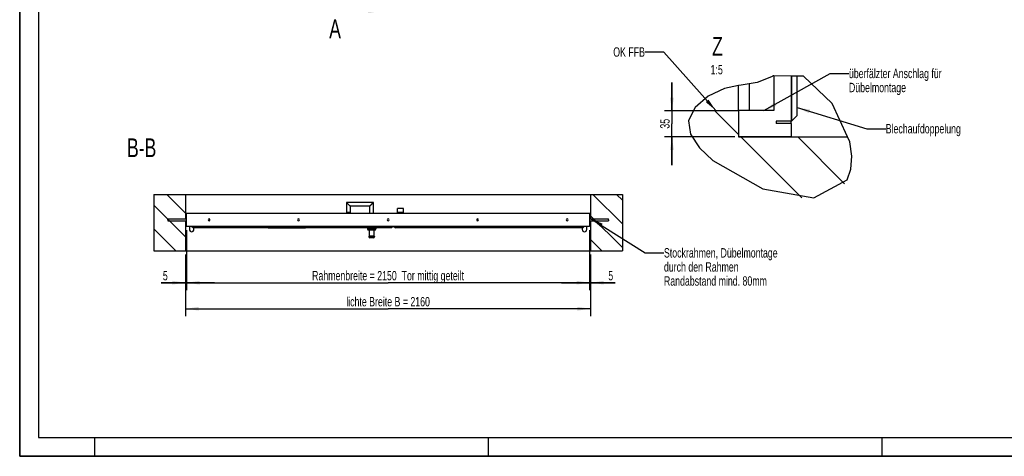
# Model space of a CAD drawing. Header units: millimetres. Extents: x 0 to 8400, y 0 to 5940.
# Tile 1 of 3: x 0 to 5251, y 0 to 2328. Entities that reach past the tile are written whole.
import ezdxf

# ---------------------------------------------------------------- set-up
doc = ezdxf.new("R2010")
doc.units = ezdxf.units.MM
doc.header["$LTSCALE"] = 462
doc.linetypes.add('PHANTOM', pattern=[0.8, 0.45, -0.05, 0.1, -0.05, 0.1, -0.05])
doc.layers.get('0').update_dxf_attribs({"linetype": 'CONTINUOUS'})
for name, color, linetype in [('51453511_001_oben_3_BL7', 7, 'CONTINUOUS'), ('51453511_001_Z_BL10', 7, 'CONTINUOUS'), ('51453511_002_oben_3_BL8', 7, 'CONTINUOUS'), ('51453511_002_Z_BL9', 7, 'CONTINUOUS'), ('51453511_oben_3_BL11', 7, 'CONTINUOUS'), ('51453511_Z_BL13', 7, 'CONTINUOUS'), ('_2D-BEM', 7, 'CONTINUOUS'), ('HATCHING_BL0', 7, 'CONTINUOUS')]:
    doc.layers.add(name, color=color, linetype=linetype)
doc.styles.get("Standard").update_dxf_attribs({"font": 'txt', "width": 0.7})
doc.dimstyles.new('DIMSTYLE_1', dxfattribs={"dimtxt": 50, "dimasz": 70, "dimexe": 2, "dimexo": 1, "dimtad": 1, "dimdec": 1, "dimtxsty": 'STANDARD', "dimblk": '_FILLED', "dimblk1": '_FILLED', "dimblk2": '_FILLED', "dimcen": 0.09, "dimadec": 1, "dimazin": 2, "dimtp": 0.1, "dimtm": 0.1, "dimtfac": 1, "dimtdec": 1, "dimtofl": 0, "dimtmove": 0, "dimatfit": 3, "dimldrblk": '_FILLED', "dimfxl": 1, "dimtolj": 1, "dimarcsym": 0})
doc.dimstyles.new('DIMSTYLE_2', dxfattribs={"dimtxt": 50, "dimasz": 70, "dimexe": 2, "dimexo": 1, "dimtad": 1, "dimdec": 1, "dimtxsty": 'STANDARD', "dimblk": '_FILLED', "dimblk1": '_FILLED', "dimblk2": '_FILLED', "dimcen": 0.09, "dimadec": 1, "dimazin": 2, "dimtp": 2, "dimtm": 2, "dimtfac": 1, "dimtdec": 1, "dimtofl": 0, "dimtmove": 0, "dimatfit": 3, "dimldrblk": '_FILLED', "dimfxl": 1, "dimtolj": 1, "dimarcsym": 0})
doc.dimstyles.new('DIMSTYLE_3', dxfattribs={"dimtxt": 50, "dimasz": 70, "dimexe": 2, "dimexo": 1, "dimtad": 1, "dimdec": 1, "dimlfac": 0.25, "dimtxsty": 'STANDARD', "dimblk": '_FILLED', "dimblk1": '_FILLED', "dimblk2": '_FILLED', "dimcen": 0.09, "dimadec": 1, "dimazin": 2, "dimtp": 0.3, "dimtm": 0.3, "dimtfac": 1, "dimtdec": 1, "dimtofl": 0, "dimtmove": 0, "dimatfit": 3, "dimldrblk": '_FILLED', "dimfxl": 1, "dimtolj": 1, "dimarcsym": 0})
doc.dimstyles.get("Standard").update_dxf_attribs({"dimtxt": 50, "dimasz": 70, "dimexe": 2, "dimexo": 1, "dimtad": 1, "dimdec": 1, "dimtxsty": 'STANDARD', "dimblk": '_FILLED', "dimblk1": '_FILLED', "dimblk2": '_FILLED', "dimcen": 0.09, "dimadec": 1, "dimazin": 2, "dimtol": 1, "dimtp": 0.1, "dimtm": 0.1, "dimtfac": 1, "dimtdec": 1, "dimtofl": 0, "dimtmove": 0, "dimatfit": 3, "dimldrblk": '_FILLED', "dimfxl": 1, "dimtolj": 1, "dimarcsym": 0})

# ---------------------------------------------------------------- blocks, each defined once
blk = doc.blocks.new('_FILLED')
at = {"color": 0, "linetype": 'BYBLOCK'}
blk.add_solid([(0, 0), (-1, 0.143), (-1, -0.143)], dxfattribs=at)
blk = doc.blocks.new('XSEC_FILLED')
at = {"color": 0, "linetype": 'BYBLOCK'}
blk.add_solid([(0, 0), (-1, 0.143), (-1, -0.143)], dxfattribs=at)
blk = doc.blocks.new('51453511_001_OBEN_3_BL7', base_point=(1964.6, 1245.9))
at = {"layer": '51453511_001_oben_3_BL7', "linetype": 'CONTINUOUS'}
h = blk.add_hatch(dxfattribs=at)
h.set_pattern_fill('ANSI31', color=2, angle=270, style=0, pattern_type=2)
h.set_pattern_definition([(315, (1964.57, 1225.89), (63.1345, 63.1345), [])])
edge = h.paths.add_edge_path()
edge.add_line((714.6, 1395.9), (884.6, 1395.9))
edge.add_line((884.6, 1395.9), (884.6, 1095.9))
edge.add_line((714.6, 1095.9), (884.6, 1095.9))
edge.add_line((714.6, 1395.9), (714.6, 1095.9))
edge = h.paths.add_edge_path()
edge.add_line((3044.6, 1395.9), (3214.6, 1395.9))
edge.add_line((3214.6, 1395.9), (3214.6, 1095.9))
edge.add_line((3044.6, 1095.9), (3214.6, 1095.9))
edge.add_line((3044.6, 1395.9), (3044.6, 1095.9))
at = {"layer": '51453511_001_oben_3_BL7', "color": 7, "linetype": 'CONTINUOUS'}
for p, q in [((714.6, 1395.9), (884.6, 1395.9)), ((714.6, 1395.9), (714.6, 1095.9)), ((884.6, 1395.9), (884.6, 1265.9)), ((884.6, 1395.9), (3044.6, 1395.9)), ((3044.6, 1395.9), (3044.6, 1265.9)), ((3044.6, 1395.9), (3214.6, 1395.9)), ((3214.6, 1395.9), (3214.6, 1095.9)), ((884.6, 1295.9), (889.6, 1295.9)), ((3039.6, 1295.9), (3044.6, 1295.9)), ((884.6, 1255.9), (884.6, 1095.9)), ((3044.6, 1255.9), (3044.6, 1095.9)), ((714.6, 1095.9), (884.6, 1095.9)), ((884.6, 1095.9), (3044.6, 1095.9)), ((3044.6, 1095.9), (3214.6, 1095.9))]:
    blk.add_line(p, q, dxfattribs=at)
blk = doc.blocks.new('51453511_002_OBEN_3_BL8', base_point=(1964.6, 1258.9))
at = {"layer": '51453511_002_oben_3_BL8', "color": 7, "linetype": 'CONTINUOUS'}
for p, q in [((1742.1, 1353.9), (1742.1, 1298.9)), ((1887.1, 1353.9), (1742.1, 1353.9)), ((1752.1, 1343.9), (1742.1, 1353.9)), ((1762.1, 1333.9), (1752.1, 1343.9)), ((1762.1, 1333.9), (1762.1, 1298.9)), ((1867.1, 1333.9), (1762.1, 1333.9)), ((1867.1, 1333.9), (1877.1, 1343.9)), ((1867.1, 1295.9), (1867.1, 1333.9)), ((1877.1, 1343.9), (1887.1, 1353.9)), ((1887.1, 1295.9), (1887.1, 1353.9)), ((2047.6, 1321.9), (2015.6, 1321.9)), ((2015.6, 1299.4), (2015.6, 1321.9)), ((2021.6, 1322.9), (2041.6, 1322.9)), ((2021.6, 1322.9), (2021.6, 1321.9)), ((2041.6, 1322.9), (2041.6, 1321.9)), ((2047.6, 1299.4), (2047.6, 1321.9)), ((789.6, 1265.9), (889.6, 1265.9)), ((789.6, 1260.9), (789.6, 1265.9)), ((789.6, 1260.9), (789.6, 1255.9)), ((889.6, 1295.9), (3039.6, 1295.9)), ((889.6, 1225.9), (889.6, 1295.9)), ((1762.1, 1298.9), (1742.1, 1298.9)), ((2047.6, 1299.4), (2015.6, 1299.4)), ((2015.6, 1295.9), (2015.6, 1299.4)), ((2047.6, 1295.9), (2047.6, 1299.4)), ((3039.6, 1295.9), (3039.6, 1225.9)), ((3039.6, 1265.9), (3139.6, 1265.9)), ((3139.6, 1260.9), (3139.6, 1265.9)), ((3139.6, 1260.9), (3139.6, 1255.9)), ((789.6, 1255.9), (889.6, 1255.9)), ((3039.6, 1225.9), (889.6, 1225.9)), ((904.8, 1225.9), (904.8, 1209.4)), ((918.6, 1225.4), (926.1, 1217.9)), ((1991.1, 1225.4), (918.6, 1225.4)), ((1983.6, 1217.9), (926.1, 1217.9)), ((928.8, 1225.4), (928.8, 1225.9)), ((928.8, 1209.4), (928.8, 1217.9)), ((1854.6, 1225.9), (1854.6, 1225.4)), ((1854.6, 1217.9), (1854.6, 1213.4)), ((1899.6, 1225.9), (1899.6, 1225.4)), ((1899.6, 1217.9), (1899.6, 1213.4)), ((1991.1, 1225.4), (1983.6, 1217.9)), ((1996.1, 1225.4), (2003.6, 1217.9)), ((3010.6, 1225.4), (1996.1, 1225.4)), ((3003.1, 1217.9), (2003.6, 1217.9)), ((3000.3, 1225.9), (3000.3, 1225.4)), ((3000.3, 1217.9), (3000.3, 1209.4)), ((3010.6, 1225.4), (3003.1, 1217.9)), ((3024.3, 1209.4), (3024.3, 1225.9)), ((3039.6, 1255.9), (3139.6, 1255.9)), ((1862.1, 1171.9), (1862.1, 1169.9)), ((1874.6, 1205.4), (1862.6, 1205.4)), ((1864.6, 1205.4), (1864.6, 1175.6)), ((1866.1, 1175.9), (1888.1, 1175.9)), ((1886.1, 1163.9), (1868.1, 1163.9)), ((1879.6, 1205.4), (1874.6, 1205.4)), ((1891.6, 1205.4), (1879.6, 1205.4)), ((1889.6, 1175.6), (1889.6, 1205.4)), ((1892.1, 1171.9), (1892.1, 1169.9))]:
    blk.add_line(p, q, dxfattribs=at)
at = {"layer": '51453511_002_oben_3_BL8', "color": 4, "linetype": 'CONTINUOUS'}
for p, q in [((1324.6, 1217.4), (1524.6, 1217.4)), ((1524.6, 1217.4), (1324.6, 1217.4)), ((1343.4, 1217.4), (1352.7, 1217.4)), ((1352.7, 1217.4), (1343.4, 1217.4)), ((1352.7, 1217.4), (1362.8, 1217.4)), ((1362.8, 1217.4), (1352.7, 1217.4)), ((1362.8, 1217.4), (1372.1, 1217.4)), ((1372.1, 1217.4), (1362.8, 1217.4)), ((1387.6, 1217.4), (1378.3, 1217.4)), ((1379.2, 1217.4), (1378.3, 1217.4)), ((1381.2, 1217.4), (1379.2, 1217.4)), ((1384.3, 1217.4), (1381.2, 1217.4)), ((1388.7, 1217.4), (1384.3, 1217.4)), ((1387.6, 1217.4), (1388.9, 1217.4)), ((1393.4, 1217.4), (1388.7, 1217.4)), ((1388.9, 1217.4), (1392.7, 1217.4)), ((1392.7, 1217.4), (1396.5, 1217.4)), ((1399.9, 1217.4), (1393.4, 1217.4)), ((1396.5, 1217.4), (1397.8, 1217.4)), ((1407.1, 1217.4), (1397.8, 1217.4)), ((1403.6, 1217.4), (1399.9, 1217.4)), ((1406.2, 1217.4), (1403.6, 1217.4)), ((1407.1, 1217.4), (1406.2, 1217.4)), ((1430.6, 1217.4), (1413.2, 1217.4)), ((1413.2, 1217.4), (1429.2, 1217.4)), ((1422.6, 1217.4), (1427.3, 1217.4)), ((1427.3, 1217.4), (1422.6, 1217.4)), ((1422.6, 1217.4), (1426.7, 1217.4)), ((1426.6, 1217.4), (1422.6, 1217.4)), ((1426.6, 1217.4), (1429.6, 1217.4)), ((1429.6, 1217.4), (1426.7, 1217.4)), ((1430.7, 1217.4), (1427.3, 1217.4)), ((1427.3, 1217.4), (1430.7, 1217.4)), ((1433.4, 1217.4), (1429.2, 1217.4)), ((1430.5, 1217.4), (1429.6, 1217.4)), ((1429.6, 1217.4), (1430.5, 1217.4)), ((1430.6, 1217.4), (1437.2, 1217.4)), ((1431.7, 1217.4), (1430.7, 1217.4)), ((1430.7, 1217.4), (1431.7, 1217.4)), ((1436.9, 1217.4), (1433.4, 1217.4)), ((1434.7, 1217.4), (1439.4, 1217.4)), ((1437.9, 1217.4), (1434.7, 1217.4)), ((1439.9, 1217.4), (1436.9, 1217.4)), ((1437.2, 1217.4), (1439.6, 1217.4)), ((1439.6, 1217.4), (1437.9, 1217.4)), ((1439.4, 1217.4), (1441, 1217.4)), ((1441, 1217.4), (1439.9, 1217.4)), ((1445.8, 1217.4), (1471.1, 1217.4)), ((1470.6, 1217.4), (1445.8, 1217.4)), ((1471.1, 1217.4), (1455.1, 1217.4)), ((1455.1, 1217.4), (1469.5, 1217.4)), ((1469.5, 1217.4), (1455.1, 1217.4)), ((1455.1, 1217.4), (1470.6, 1217.4)), ((1476.2, 1217.4), (1485.5, 1217.4)), ((1491.7, 1217.4), (1476.2, 1217.4)), ((1489.4, 1217.4), (1485.5, 1217.4)), ((1485.5, 1217.4), (1486.3, 1217.4)), ((1485.5, 1217.4), (1489.6, 1217.4)), ((1488.6, 1217.4), (1486.3, 1217.4)), ((1490.3, 1217.4), (1488.6, 1217.4)), ((1489.4, 1217.4), (1491.9, 1217.4)), ((1493, 1217.4), (1489.6, 1217.4)), ((1490.3, 1217.4), (1495.2, 1217.4)), ((1491.7, 1217.4), (1498.2, 1217.4)), ((1491.9, 1217.4), (1493.4, 1217.4)), ((1494, 1217.4), (1493, 1217.4)), ((1493.4, 1217.4), (1494, 1217.4)), ((1495.2, 1217.4), (1505.7, 1217.4)), ((1496, 1217.4), (1498.4, 1217.4)), ((1499.3, 1217.4), (1496, 1217.4)), ((1498.2, 1217.4), (1501.9, 1217.4)), ((1498.4, 1217.4), (1499.9, 1217.4)), ((1502.2, 1217.4), (1499.3, 1217.4)), ((1499.9, 1217.4), (1501.2, 1217.4)), ((1505.7, 1217.4), (1501.2, 1217.4)), ((1501.9, 1217.4), (1503.3, 1217.4)), ((1503.3, 1217.4), (1502.2, 1217.4))]:
    blk.add_line(p, q, dxfattribs=at)
at = {"layer": '51453511_002_oben_3_BL8', "color": 9, "linetype": 'CONTINUOUS'}
for p, q in [((1874.6, 1213.4), (1854.6, 1213.4)), ((1874.6, 1225.9), (1874.6, 1225.4)), ((1874.6, 1217.9), (1874.6, 1213.4)), ((1879.6, 1213.4), (1874.6, 1213.4)), ((1874.6, 1205.4), (1874.6, 1213.4)), ((1879.6, 1225.9), (1879.6, 1225.4)), ((1879.6, 1217.9), (1879.6, 1213.4)), ((1899.6, 1213.4), (1879.6, 1213.4)), ((1879.6, 1205.4), (1879.6, 1213.4)), ((1862.1, 1171.9), (1892.1, 1171.9)), ((1892.1, 1169.9), (1862.1, 1169.9))]:
    blk.add_line(p, q, dxfattribs=at)
at = {"layer": '51453511_002_oben_3_BL8', "color": 7, "linetype": 'CONTINUOUS'}
for points in [[(1752.1, 1343.9), (1751.4, 1344.6), (1750.7, 1345.2), (1750.1, 1345.9), (1749.5, 1346.5), (1748.8, 1347.1), (1748.2, 1347.7), (1747.7, 1348.3), (1747.1, 1348.9), (1746.6, 1349.4), (1746.1, 1349.9), (1745.6, 1350.3), (1745.2, 1350.7), (1744.8, 1351.1), (1744.5, 1351.5), (1744.1, 1351.8), (1743.8, 1352.1), (1743.5, 1352.4), (1743.3, 1352.7), (1743.1, 1352.9), (1742.9, 1353.1), (1742.7, 1353.3), (1742.5, 1353.4), (1742.4, 1353.5), (1742.3, 1353.7), (1742.2, 1353.7), (1742.2, 1353.8), (1742.1, 1353.9), (1742.1, 1353.9), (1742.1, 1353.9)], [(1762.1, 1333.9), (1762.1, 1333.9), (1762, 1333.9), (1762, 1334), (1761.9, 1334), (1761.8, 1334.1), (1761.7, 1334.2), (1761.6, 1334.4), (1761.4, 1334.5), (1761.3, 1334.7), (1761.1, 1334.9), (1760.9, 1335.1), (1760.6, 1335.4), (1760.3, 1335.6), (1760, 1335.9), (1759.7, 1336.3), (1759.3, 1336.6), (1758.9, 1337), (1758.5, 1337.5), (1758, 1337.9), (1757.6, 1338.4), (1757, 1338.9), (1756.5, 1339.5), (1755.9, 1340.1), (1755.3, 1340.7), (1754.7, 1341.3), (1754.1, 1341.9), (1753.4, 1342.6), (1752.7, 1343.2), (1752.1, 1343.9)], [(1867.1, 1333.9), (1867.1, 1333.9), (1867.1, 1333.9), (1867.2, 1334), (1867.2, 1334), (1867.3, 1334.1), (1867.4, 1334.2), (1867.5, 1334.4), (1867.7, 1334.5), (1867.9, 1334.7), (1868.1, 1334.9), (1868.3, 1335.1), (1868.5, 1335.4), (1868.8, 1335.6), (1869.1, 1335.9), (1869.5, 1336.3), (1869.8, 1336.6), (1870.2, 1337), (1870.6, 1337.5), (1871.1, 1337.9), (1871.6, 1338.4), (1872.1, 1338.9), (1872.7, 1339.5), (1873.2, 1340.1), (1873.8, 1340.7), (1874.5, 1341.3), (1875.1, 1341.9), (1875.7, 1342.6), (1876.4, 1343.2), (1877.1, 1343.9)], [(1877.1, 1343.9), (1877.7, 1344.6), (1878.4, 1345.2), (1879.1, 1345.9), (1879.7, 1346.5), (1880.3, 1347.1), (1880.9, 1347.7), (1881.5, 1348.3), (1882, 1348.9), (1882.6, 1349.4), (1883, 1349.9), (1883.5, 1350.3), (1883.9, 1350.7), (1884.3, 1351.1), (1884.7, 1351.5), (1885, 1351.8), (1885.3, 1352.1), (1885.6, 1352.4), (1885.9, 1352.7), (1886.1, 1352.9), (1886.3, 1353.1), (1886.4, 1353.3), (1886.6, 1353.4), (1886.7, 1353.5), (1886.8, 1353.7), (1886.9, 1353.7), (1887, 1353.8), (1887, 1353.9), (1887.1, 1353.9), (1887.1, 1353.9)]]:
    blk.add_lwpolyline(points, dxfattribs=at)
for centre, radius, start, end in [((1009.6, 1260.9), 5, 0, 180), ((1009.6, 1260.9), 5, 180, 360), ((1487.1, 1260.9), 5, 0, 180), ((1487.1, 1260.9), 5, 180, 360), ((1964.6, 1260.9), 5, 0, 180), ((1964.6, 1260.9), 5, 180, 360), ((2442.1, 1260.9), 5, 0, 180), ((2442.1, 1260.9), 5, 180, 360), ((2919.6, 1260.9), 5, 0, 180), ((2919.6, 1260.9), 5, 180, 360), ((916.8, 1209.4), 12, 180, 360), ((1862.6, 1213.4), 8, 180, 270), ((1891.6, 1213.4), 8, 270, 360), ((3012.3, 1209.4), 12, 180, 360), ((1866.1, 1171.9), 4, 90, 180), ((1868.1, 1169.9), 6, 180, 270), ((1886.1, 1169.9), 6, 270, 360), ((1888.1, 1171.9), 4, 0, 90)]:
    blk.add_arc(centre, radius, start, end, dxfattribs=at)
blk = doc.blocks.new('51453511_002_Z_BL9', base_point=(3989.6, 1876.8))
at = {"layer": '51453511_002_Z_BL9', "linetype": 'CONTINUOUS'}
h = blk.add_hatch(dxfattribs=at)
h.set_pattern_fill('default__1', color=9, style=0, pattern_type=0)
h.set_pattern_definition([])
edge = h.paths.add_edge_path()
edge.add_line((4145.6, 1816.8), (4115.6, 1786.8))
edge.add_line((4115.6, 1786.8), (4115.6, 2049))
edge.add_spline(control_points=[(4115.6, 2049), (4117.5, 2048.7), (4121.3, 2048), (4127.1, 2046.8), (4133.1, 2045.4), (4139.3, 2043.6), (4143.5, 2042.3), (4145.6, 2041.6)], knot_values=[0, 0, 0, 0, 0.2, 0.4, 0.6, 0.8, 1, 1, 1, 1], degree=3, periodic=0)
edge.add_line((4145.6, 2041.6), (4145.6, 1816.8))
edge = h.paths.add_edge_path()
edge.add_line((4021.6, 1842.8), (4021.6, 2030.7))
edge.add_spline(control_points=[(4021.6, 2030.7), (4023.2, 2031.7), (4026.4, 2033.5), (4031.1, 2036.1), (4035.9, 2038.4), (4040.6, 2040.5), (4045.5, 2042.4), (4050.3, 2044.1), (4055.2, 2045.6), (4060.1, 2046.9), (4065.1, 2048.1), (4070.1, 2049), (4075.2, 2049.7), (4080.4, 2050.3), (4085.7, 2050.6), (4091.1, 2050.8), (4096.5, 2050.8), (4102.1, 2050.5), (4107.8, 2050), (4111.6, 2049.5), (4113.6, 2049.3)], knot_values=[0, 0, 0, 0, 0.055556, 0.111111, 0.166667, 0.222222, 0.277778, 0.333333, 0.388889, 0.444444, 0.5, 0.555556, 0.611111, 0.666667, 0.722222, 0.777778, 0.833333, 0.888889, 0.944444, 1, 1, 1, 1], degree=3, periodic=0)
edge.add_line((4113.6, 2049.3), (4113.6, 1786.8))
edge.add_line((4113.6, 1786.8), (4033.6, 1786.8))
edge.add_line((4033.6, 1786.8), (4033.6, 1774.8))
edge.add_line((4033.6, 1774.8), (4113.6, 1774.8))
edge.add_line((4113.6, 1774.8), (4113.6, 1702.8))
edge.add_line((4113.6, 1702.8), (3833.6, 1702.8))
edge.add_line((3833.6, 1702.8), (3833.6, 1842.8))
edge.add_line((3833.6, 1842.8), (4021.6, 1842.8))
at = {"layer": '51453511_002_Z_BL9', "color": 7, "linetype": 'CONTINUOUS'}
for p, q in [((4021.6, 2028.6), (4021.6, 1842.8)), ((4113.6, 2027.4), (4113.6, 1786.8)), ((4115.6, 2027.4), (4115.6, 1786.8)), ((4145.6, 1816.8), (4145.6, 2027)), ((3833.6, 1842.8), (3833.6, 1976.2)), ((3889.6, 1985.6), (3889.6, 1842.8)), ((3833.6, 1842.8), (3833.6, 1702.8)), ((4021.6, 1842.8), (3833.6, 1842.8)), ((4033.6, 1786.8), (4033.6, 1774.8)), ((4113.6, 1786.8), (4033.6, 1786.8)), ((4113.6, 1774.8), (4113.6, 1786.8)), ((4115.6, 1786.8), (4145.6, 1816.8)), ((4113.6, 1774.8), (4033.6, 1774.8)), ((4113.6, 1774.8), (4113.6, 1702.8)), ((4113.6, 1702.8), (3833.6, 1702.8))]:
    blk.add_line(p, q, dxfattribs=at)
blk = doc.blocks.new('51453511_001_Z_BL10', base_point=(4001.9, 1609.6))
at = {"layer": '51453511_001_Z_BL10', "linetype": 'CONTINUOUS'}
h = blk.add_hatch(dxfattribs=at)
h.set_pattern_fill('ANSI31', color=2, angle=90, style=0, pattern_type=2)
h.set_pattern_definition([(135, (3433.59, 902.84), (-151.523, -151.523), [])])
edge = h.paths.add_edge_path()
edge.add_line((3589.4, 1842.8), (3833.6, 1842.8))
edge.add_line((3833.6, 1842.8), (3833.6, 1702.8))
edge.add_line((3833.6, 1702.8), (4420, 1702.8))
edge.add_spline(control_points=[(4420, 1702.8), (4421.4, 1698.2), (4424, 1689.1), (4427.2, 1675.9), (4430, 1663), (4432.3, 1650.4), (4434.3, 1638), (4435.8, 1626), (4436.9, 1614.3), (4437.6, 1602.9), (4437.9, 1591.8), (4437.9, 1581.2), (4437.6, 1571), (4437, 1561.1), (4436.1, 1551.6), (4434.9, 1542.6), (4433.4, 1533.9), (4431.8, 1525.6), (4429.9, 1517.7), (4427.9, 1510.1), (4425.6, 1502.9), (4423.2, 1496.1), (4420.7, 1489.6), (4418, 1483.4), (4415.2, 1477.5), (4412.2, 1471.9), (4409.1, 1466.5), (4405.9, 1461.3), (4402.5, 1456.3), (4398.9, 1451.4), (4395.1, 1446.7), (4391.2, 1442.1), (4387, 1437.7), (4382.7, 1433.4), (4378.2, 1429.2), (4373.4, 1425.1), (4368.5, 1421.2), (4363.3, 1417.4), (4357.8, 1413.8), (4352.2, 1410.2), (4346.2, 1406.8), (4339.9, 1403.5), (4333.3, 1400.3), (4326.4, 1397.3), (4319.2, 1394.4), (4311.6, 1391.7), (4303.5, 1389.2), (4295.1, 1386.8), (4286.2, 1384.6), (4276.8, 1382.6), (4267, 1380.9), (4256.6, 1379.4), (4245.6, 1378.2), (4234.1, 1377.2), (4222, 1376.6), (4209.2, 1376.3), (4195.7, 1376.5), (4181.5, 1377), (4166.7, 1378), (4151.1, 1379.5), (4134.7, 1381.5), (4117.6, 1384.1), (4099.8, 1387.2), (4081.3, 1391), (4062.1, 1395.5), (4042.3, 1400.6), (4021.9, 1406.5), (4000.9, 1413.1), (3979.6, 1420.4), (3957.9, 1428.4), (3936, 1437.1), (3913.9, 1446.4), (3891.9, 1456.4), (3870.1, 1467), (3848.5, 1478.1), (3827.2, 1489.6), (3806.5, 1501.5), (3786.4, 1513.8), (3766.9, 1526.3), (3748.1, 1539), (3730.2, 1551.8), (3713.1, 1564.7), (3702.2, 1573.3), (3697, 1577.6)], knot_values=[0, 0, 0, 0, 0.012346, 0.024691, 0.037037, 0.049383, 0.061728, 0.074074, 0.08642, 0.098765, 0.111111, 0.123457, 0.135802, 0.148148, 0.160494, 0.17284, 0.185185, 0.197531, 0.209877, 0.222222, 0.234568, 0.246914, 0.259259, 0.271605, 0.283951, 0.296296, 0.308642, 0.320988, 0.333333, 0.345679, 0.358025, 0.37037, 0.382716, 0.395062, 0.407407, 0.419753, 0.432099, 0.444444, 0.45679, 0.469136, 0.481481, 0.493827, 0.506173, 0.518519, 0.530864, 0.54321, 0.555556, 0.567901, 0.580247, 0.592593, 0.604938, 0.617284, 0.62963, 0.641975, 0.654321, 0.666667, 0.679012, 0.691358, 0.703704, 0.716049, 0.728395, 0.740741, 0.753086, 0.765432, 0.777778, 0.790123, 0.802469, 0.814815, 0.82716, 0.839506, 0.851852, 0.864198, 0.876543, 0.888889, 0.901235, 0.91358, 0.925926, 0.938272, 0.950617, 0.962963, 0.975309, 0.987654, 1, 1, 1, 1], degree=3, periodic=0)
edge.add_spline(control_points=[(3697, 1577.6), (3691.8, 1581.8), (3681.9, 1590), (3668.6, 1601.8), (3656.5, 1613), (3645.7, 1623.6), (3635.9, 1633.7), (3627.2, 1643.3), (3619.3, 1652.4), (3612.3, 1661.1), (3606, 1669.4), (3600.3, 1677.4), (3595.3, 1684.9), (3590.8, 1692.2), (3586.8, 1699.1), (3583.3, 1705.8), (3580.2, 1712.2), (3577.5, 1718.4), (3575.1, 1724.3), (3573.1, 1730.1), (3571.3, 1735.6), (3569.9, 1741), (3568.6, 1746.3), (3567.7, 1751.4), (3566.9, 1756.4), (3566.4, 1761.3), (3566, 1766), (3565.9, 1770.7), (3566, 1775.3), (3566.2, 1779.8), (3566.6, 1784.3), (3567.2, 1788.7), (3568, 1793.1), (3569, 1797.6), (3570.2, 1802.2), (3571.6, 1806.9), (3573.3, 1811.7), (3575.2, 1816.6), (3577.4, 1821.6), (3579.9, 1826.7), (3582.7, 1832), (3585.9, 1837.3), (3588.2, 1841), (3589.4, 1842.8)], knot_values=[0, 0, 0, 0, 0.02439, 0.04878, 0.073171, 0.097561, 0.121951, 0.146341, 0.170732, 0.195122, 0.219512, 0.243902, 0.268293, 0.292683, 0.317073, 0.341463, 0.365854, 0.390244, 0.414634, 0.439024, 0.463415, 0.487805, 0.512195, 0.536585, 0.560976, 0.585366, 0.609756, 0.634146, 0.658537, 0.682927, 0.707317, 0.731707, 0.756098, 0.780488, 0.804878, 0.829268, 0.853659, 0.878049, 0.902439, 0.926829, 0.95122, 0.97561, 1, 1, 1, 1], degree=3, periodic=0)
at = {"layer": '51453511_001_Z_BL10', "color": 7, "linetype": 'CONTINUOUS'}
for p, q in [((3593.8, 1842.8), (3833.6, 1842.8)), ((3833.6, 1842.8), (3833.6, 1702.8)), ((3833.6, 1702.8), (4113.6, 1702.8)), ((4113.6, 1702.8), (4414.9, 1702.8))]:
    blk.add_line(p, q, dxfattribs=at)
blk = doc.blocks.new('*D0')
at = {"layer": '_2D-BEM', "color": 2, "linetype": 'CONTINUOUS'}
for p, q in [((889.6, 1205.9), (889.6, 885.5)), ((884.6, 1075.9), (884.6, 885.5)), ((884.6, 925.5), (753.8, 925.5)), ((753.8, 925.5), (887.1, 925.5)), ((1039.6, 925.5), (887.1, 925.5)), ((889.6, 925.5), (1039.6, 925.5))]:
    blk.add_line(p, q, dxfattribs=at)
at = {"layer": '_2D-BEM', "color": 2, "linetype": 'CONTINUOUS', "xscale": 70, "yscale": 70, "zscale": 70}
blk.add_blockref('_FILLED', (884.6, 925.5), dxfattribs=at)
at = {"layer": '_2D-BEM', "color": 2, "linetype": 'CONTINUOUS', "xscale": 70, "yscale": 70, "zscale": 70, "rotation": 180}
blk.add_blockref('_FILLED', (889.6, 925.5), dxfattribs=at)
at = {"layer": '_2D-BEM', "color": 2, "linetype": 'CONTINUOUS', "insert": (789.5, 988), "char_height": 50, "width": 53.571, "attachment_point": 3, "line_spacing_factor": 0.9}
blk.add_mtext('5', dxfattribs=at)
blk = doc.blocks.new('*D1')
at = {"layer": '_2D-BEM', "color": 2, "linetype": 'CONTINUOUS'}
for p, q in [((884.6, 1075.9), (884.6, 746.7)), ((3044.6, 1075.9), (3044.6, 746.7)), ((884.6, 786.7), (1964.6, 786.7)), ((3044.6, 786.7), (1964.6, 786.7))]:
    blk.add_line(p, q, dxfattribs=at)
at = {"layer": '_2D-BEM', "color": 2, "linetype": 'CONTINUOUS', "xscale": 70, "yscale": 70, "zscale": 70, "rotation": 180}
blk.add_blockref('_FILLED', (884.6, 786.7), dxfattribs=at)
at = {"layer": '_2D-BEM', "color": 2, "linetype": 'CONTINUOUS', "xscale": 70, "yscale": 70, "zscale": 70}
blk.add_blockref('_FILLED', (3044.6, 786.7), dxfattribs=at)
at = {"layer": '_2D-BEM', "color": 2, "linetype": 'CONTINUOUS', "insert": (1964.6, 849.2), "char_height": 50, "width": 1139.286, "attachment_point": 2, "line_spacing_factor": 0.9}
blk.add_mtext('lichte Breite B = 2160', dxfattribs=at)
blk = doc.blocks.new('*D2')
at = {"layer": '_2D-BEM', "color": 2, "linetype": 'CONTINUOUS'}
for p, q in [((3039.6, 1205.9), (3039.6, 885.5)), ((3044.6, 1075.9), (3044.6, 885.5)), ((3039.6, 925.5), (2889.6, 925.5)), ((2889.6, 925.5), (3042.1, 925.5)), ((3174.8, 925.5), (3042.1, 925.5)), ((3044.6, 925.5), (3174.8, 925.5))]:
    blk.add_line(p, q, dxfattribs=at)
at = {"layer": '_2D-BEM', "color": 2, "linetype": 'CONTINUOUS', "xscale": 70, "yscale": 70, "zscale": 70}
blk.add_blockref('_FILLED', (3039.6, 925.5), dxfattribs=at)
at = {"layer": '_2D-BEM', "color": 2, "linetype": 'CONTINUOUS', "xscale": 70, "yscale": 70, "zscale": 70, "rotation": 180}
blk.add_blockref('_FILLED', (3044.6, 925.5), dxfattribs=at)
at = {"layer": '_2D-BEM', "color": 2, "linetype": 'CONTINUOUS', "insert": (3139.1, 988), "char_height": 50, "width": 53.571, "attachment_point": 1, "line_spacing_factor": 0.9}
blk.add_mtext('5', dxfattribs=at)
blk = doc.blocks.new('*D3')
at = {"layer": '_2D-BEM', "color": 2, "linetype": 'CONTINUOUS'}
for p, q in [((889.6, 1205.9), (889.6, 885.5)), ((3039.6, 1205.9), (3039.6, 885.5)), ((889.6, 925.5), (1964.6, 925.5)), ((3039.6, 925.5), (1964.6, 925.5))]:
    blk.add_line(p, q, dxfattribs=at)
at = {"layer": '_2D-BEM', "color": 2, "linetype": 'CONTINUOUS', "xscale": 70, "yscale": 70, "zscale": 70, "rotation": 180}
blk.add_blockref('_FILLED', (889.6, 925.5), dxfattribs=at)
at = {"layer": '_2D-BEM', "color": 2, "linetype": 'CONTINUOUS', "xscale": 70, "yscale": 70, "zscale": 70}
blk.add_blockref('_FILLED', (3039.6, 925.5), dxfattribs=at)
at = {"layer": '_2D-BEM', "color": 2, "linetype": 'CONTINUOUS', "insert": (1964.6, 988), "char_height": 50, "width": 2032.143, "attachment_point": 2, "line_spacing_factor": 0.9}
blk.add_mtext('Rahmenbreite = 2150  Tor mittig geteilt', dxfattribs=at)
blk = doc.blocks.new('*D6')
at = {"layer": '_2D-BEM', "color": 2, "linetype": 'CONTINUOUS'}
for p, q in [((3478.4, 1842.8), (3478.4, 1992.8)), ((3478.4, 1992.8), (3478.4, 1772.8)), ((3438.4, 1842.8), (3607.3, 1842.8)), ((3478.4, 1552.8), (3478.4, 1772.8)), ((3813.6, 1702.8), (3438.4, 1702.8)), ((3478.4, 1702.8), (3478.4, 1552.8))]:
    blk.add_line(p, q, dxfattribs=at)
at = {"layer": '_2D-BEM', "color": 2, "linetype": 'CONTINUOUS', "xscale": 70, "yscale": 70, "zscale": 70}
for p, rotation in [((3478.4, 1842.8), 270), ((3478.4, 1702.8), 90)]:
    blk.add_blockref('_FILLED', p, dxfattribs=dict(at, rotation=rotation))
at = {"layer": '_2D-BEM', "color": 2, "linetype": 'CONTINUOUS', "insert": (3415.9, 1772.8), "char_height": 50, "width": 107.143, "attachment_point": 2, "rotation": 90, "line_spacing_factor": 0.9}
blk.add_mtext('35', dxfattribs=at)
blk = doc.blocks.new('HATCHING_BL0', base_point=(1788, 3883.9))
at = {"layer": 'HATCHING_BL0', "color": 7, "linetype": 'PHANTOM'}
for p, q in [((1964.6, 5288.9), (1964.6, 5388.9)), ((1964.6, 2478.8), (1964.6, 5288.9)), ((1964.6, 2378.8), (1964.6, 2478.8))]:
    blk.add_line(p, q, dxfattribs=at)
at = {"layer": 'HATCHING_BL0', "color": 7, "linetype": 'CONTINUOUS', "char_height": 100, "width": 128.571, "attachment_point": 1, "line_spacing_factor": 0.9}
for insert in [(1650.7, 5538.9), (1650.7, 2328.8)]:
    blk.add_mtext('A', dxfattribs=dict(at, insert=insert))
at = {"layer": 'HATCHING_BL0', "color": 7, "linetype": 'CONTINUOUS'}
for points in [[(1964.6, 5388.9), (1611.4, 5388.9)], [(1964.6, 2378.8), (1611.4, 2378.8)]]:
    blk.add_leader(points, dimstyle='STANDARD', override={"dimasz": 105, "dimtad": 0, "dimldrblk": 'XSEC_FILLED'}, dxfattribs=at)
blk = doc.blocks.new('51453511_OBEN_3_BL11', base_point=(2418.16, 1220.81))
at = {"layer": '51453511_oben_3_BL11', "color": 2, "linetype": 'CONTINUOUS', "line_spacing_factor": 0.9}
for s, insert, char_height, width, attachment_point in [('B-B', (728.57, 1694.87), 100, 342.8571, 3), ('Stockrahmen, Dübelmontage\\Pdurch den Rahmen\\PRandabstand mind. 80mm', (3435.84, 1109.65), 50, 1350.7143, 1)]:
    blk.add_mtext(s, dxfattribs=dict(at, insert=insert, char_height=char_height, width=width, attachment_point=attachment_point))
at = {"layer": '51453511_oben_3_BL11', "color": 2, "linetype": 'CONTINUOUS'}
dim = blk.add_linear_dim(base=(889.57, 925.46), p1=(884.57, 1076.89), p2=(889.57, 1206.89), dimstyle='DIMSTYLE_1', dxfattribs=at)
dim.commit()
dim.dimension.update_dxf_attribs({"geometry": '*D0', "text_midpoint": (764.52, 925.46), "dimtype": 160})
dim = blk.add_linear_dim(base=(889.57, 925.46), p1=(3039.57, 1206.89), p2=(889.57, 1206.89), angle=180, text='Rahmenbreite = <>  Tor mittig geteilt', dimstyle='DIMSTYLE_2', dxfattribs=at)
dim.commit()
dim.dimension.update_dxf_attribs({"geometry": '*D3', "text_midpoint": (1964.57, 925.46), "dimtype": 160})
dim = blk.add_linear_dim(base=(3039.57, 925.46), p1=(3044.57, 1076.89), p2=(3039.57, 1206.89), angle=180, dimstyle='DIMSTYLE_1', dxfattribs=at)
dim.commit()
dim.dimension.update_dxf_attribs({"geometry": '*D2', "text_midpoint": (3149.83, 925.46), "dimtype": 160})
dim = blk.add_linear_dim(base=(3044.57, 786.74), p1=(884.57, 1076.89), p2=(3044.57, 1076.89), text='lichte Breite B = <>', dimstyle='DIMSTYLE_2', dxfattribs=at)
dim.commit()
dim.dimension.update_dxf_attribs({"geometry": '*D1', "text_midpoint": (1964.57, 786.74), "dimtype": 160})
blk.add_leader([(3044.57, 1268.4), (3335.84, 1084.65), (3435.84, 1084.65)], dimstyle='STANDARD', override={"dimtad": 0}, dxfattribs=at)
blk = doc.blocks.new('51453511_Z_BL13', base_point=(4165.36, 1894.53))
at = {"layer": '51453511_Z_BL13', "color": 2, "linetype": 'CONTINUOUS', "line_spacing_factor": 0.9}
for s, insert, char_height, width, attachment_point in [('Z\\P\\H50.0;1:5', (3749.61, 2236.22), 100, 146.4286, 3), ('OK FFB', (3334.3, 2180.33), 50, 357.1429, 3), ('überfälzter Anschlag für\\PDübelmontage', (4422.37, 2066.08), 50, 1218.2143, 1), ('Blechaufdoppelung', (4618.53, 1771.55), 50, 882.1429, 1)]:
    blk.add_mtext(s, dxfattribs=dict(at, insert=insert, char_height=char_height, width=width, attachment_point=attachment_point))
at = {"layer": '51453511_Z_BL13', "color": 2, "linetype": 'CONTINUOUS'}
dim = blk.add_linear_dim(base=(3478.4, 1842.84), p1=(3814.59, 1702.84), p2=(3608.28, 1842.84), angle=90, dimstyle='DIMSTYLE_3', dxfattribs=at)
dim.commit()
dim.dimension.update_dxf_attribs({"geometry": '*D6', "text_midpoint": (3478.4, 1765.7), "dimtype": 160})
for points in [[(3712.77, 1842.84), (3434.3, 2155.33), (3334.3, 2155.33)], [(3968.63, 1842.84), (4322.37, 2041.08), (4422.37, 2041.08)], [(4145.59, 1859.12), (4518.53, 1746.55), (4618.53, 1746.55)]]:
    blk.add_leader(points, dimstyle='STANDARD', override={"dimtad": 0}, dxfattribs=at)

msp = doc.modelspace()

# ---------------------------------------------------------------- linework, layer by layer
at = {"color": 7, "linetype": 'CONTINUOUS'}
for p, q in [((0, 0), (0, 5940)), ((4009.9, 2023), (3932.8, 1992.2)), ((4012.7, 2024.9), (4009.9, 2023)), ((4015.5, 2026.8), (4012.7, 2024.9)), ((4018.3, 2028.6), (4015.5, 2026.8)), ((4021.6, 2028.6), (4018.3, 2028.6)), ((4113.6, 2027.4), (4021.6, 2028.6)), ((4115.6, 2027.4), (4113.6, 2027.4)), ((4145.6, 2027), (4115.6, 2027.4)), ((4180.2, 2026.6), (4145.6, 2027)), ((4332.9, 1881.5), (4180.2, 2026.6)), ((3759, 1961), (3672.1, 1920.3)), ((3833.6, 1976.2), (3759, 1961)), ((3848, 1979.1), (3833.6, 1976.2)), ((3889.6, 1985.6), (3848, 1979.1)), ((3932.8, 1992.2), (3889.6, 1985.6)), ((3672.1, 1920.3), (3602.3, 1860.3)), ((3593.8, 1842.8), (3567.3, 1789)), ((3602.3, 1860.3), (3593.8, 1842.8)), ((4414.9, 1702.8), (4332.9, 1881.5)), ((3567.3, 1789), (3578.2, 1716.9)), ((3578.2, 1716.9), (3625.5, 1645.3)), ((4427.1, 1676.3), (4414.9, 1702.8)), ((3625.5, 1645.3), (3697, 1577.6)), ((4437.6, 1600.2), (4427.1, 1676.3)), ((3697, 1577.6), (3964, 1426.2)), ((4432.9, 1531.3), (4437.6, 1600.2)), ((4413, 1473.3), (4432.9, 1531.3)), ((4235.4, 1377.4), (4413, 1473.3)), ((3964, 1426.2), (4235.4, 1377.4)), ((0, 0), (8400, 0))]:
    msp.add_line(p, q, dxfattribs=at)
at = {"color": 3, "linetype": 'CONTINUOUS'}
for p, q in [((0, 5940), (0, 0)), ((400, 0), (400, 100)), ((2500, 0), (2500, 100)), ((4600, 0), (4600, 100)), ((8400, 0), (0, 0))]:
    msp.add_line(p, q, dxfattribs=at)
at = {"color": 5, "linetype": 'CONTINUOUS'}
for p, q in [((100, 5840), (100, 100)), ((100, 100), (8300, 100))]:
    msp.add_line(p, q, dxfattribs=at)

# ---------------------------------------------------------------- block references
at = {"layer": '51453511_001_oben_3_BL7'}
msp.add_blockref('51453511_001_OBEN_3_BL7', (1964.6, 1245.9), dxfattribs=at)
at = {"layer": '51453511_001_Z_BL10'}
msp.add_blockref('51453511_001_Z_BL10', (4001.9, 1609.6), dxfattribs=at)
at = {"layer": '51453511_002_oben_3_BL8'}
msp.add_blockref('51453511_002_OBEN_3_BL8', (1964.6, 1258.9), dxfattribs=at)
at = {"layer": '51453511_002_Z_BL9'}
msp.add_blockref('51453511_002_Z_BL9', (3989.6, 1876.8), dxfattribs=at)
at = {"layer": '51453511_oben_3_BL11'}
msp.add_blockref('51453511_OBEN_3_BL11', (2418.2, 1220.8), dxfattribs=at)
at = {"layer": '51453511_Z_BL13'}
msp.add_blockref('51453511_Z_BL13', (4165.4, 1894.5), dxfattribs=at)
at = {"layer": 'HATCHING_BL0'}
msp.add_blockref('HATCHING_BL0', (1788, 3883.9), dxfattribs=at)

doc.saveas('drawing.dxf')
